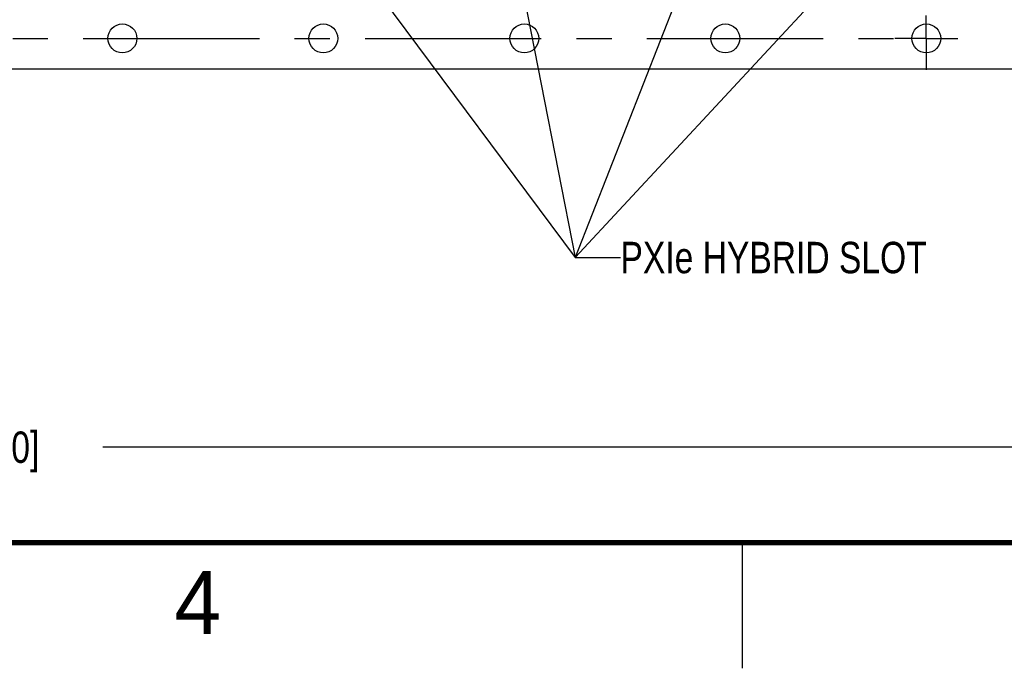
# Model space of a CAD drawing. Header units: inches. Extents: x 0 to 34, y 0 to 22.
# Tile 11 of 39: x 18.4 to 22.3, y 0 to 2.6. Entities that reach past the tile are written whole.
import ezdxf

# ---------------------------------------------------------------- set-up
doc = ezdxf.new("R2010")
doc.units = ezdxf.units.IN
doc.header["$LTSCALE"] = 1.87
doc.header["$MEASUREMENT"] = 0
doc.linetypes.add('CENTER', pattern=[0.6, 0.375, -0.075, 0.075, -0.075])
doc.layers.get('0').update_dxf_attribs({"linetype": 'CONTINUOUS'})
for name, color, linetype in [('02___PRT_ALL_AXES', 7, 'CONTINUOUS'), ('DETAIL', 7, 'CONTINUOUS'), ('DIMENSIONS', 7, 'CONTINUOUS')]:
    doc.layers.add(name, color=color, linetype=linetype)
doc.styles.get("Standard").update_dxf_attribs({"font": 'txt', "width": 0.8})
doc.styles.add('TEXTSTYLE_2', font='txt')
doc.dimstyles.new('DIMSTYLE_1', dxfattribs={"dimtxt": 0.125, "dimasz": 0.18, "dimexe": 0.18, "dimexo": 0.0625, "dimgap": 0.09, "dimtad": 0, "dimtih": 1, "dimtoh": 1, "dimdec": 3, "dimzin": 4, "dimdsep": 46, "dimtxsty": 'STANDARD', "dimblk": '_FILLED', "dimblk1": '_FILLED', "dimblk2": '_FILLED', "dimcen": 0.09, "dimadec": 0, "dimazin": 0, "dimtp": 0.01, "dimtm": 0.01, "dimtfac": 1, "dimtdec": 3, "dimtofl": 0, "dimtmove": 0, "dimatfit": 3, "dimldrblk": '_FILLED', "dimfxl": 1, "dimtolj": 1, "dimtzin": 4, "dimarcsym": 0})
doc.dimstyles.get("Standard").update_dxf_attribs({"dimtxt": 0.125, "dimasz": 0.18, "dimexe": 0.18, "dimexo": 0.0625, "dimgap": 0.09, "dimtad": 0, "dimtih": 1, "dimtoh": 1, "dimdec": 3, "dimzin": 4, "dimdsep": 46, "dimtxsty": 'STANDARD', "dimblk": '_FILLED', "dimblk1": '_FILLED', "dimblk2": '_FILLED', "dimcen": 0.09, "dimadec": 0, "dimazin": 0, "dimtol": 1, "dimtp": 0.01, "dimtm": 0.01, "dimtfac": 1, "dimtdec": 3, "dimtofl": 0, "dimtmove": 0, "dimatfit": 3, "dimldrblk": '_FILLED', "dimfxl": 1, "dimtolj": 1, "dimtzin": 4, "dimarcsym": 0})

# ---------------------------------------------------------------- blocks, each defined once
blk = doc.blocks.new('_FILLED')
at = {"color": 0, "linetype": 'BYBLOCK'}
blk.add_solid([(0, 0), (-1, 0.174), (-1, -0.174)], dxfattribs=at)
blk = doc.blocks.new('*D0')
at = {"layer": 'DIMENSIONS', "color": 2, "linetype": 'CONTINUOUS'}
for p, q in [((15.5813, 2.3193), (15.5813, 1.5098)), ((16.3813, 2.3193), (16.3813, 1.5098)), ((15.5813, 1.6348), (15.2213, 1.6348)), ((16.3813, 1.6348), (16.7423, 1.6348))]:
    blk.add_line(p, q, dxfattribs=at)
at = {"layer": 'DIMENSIONS', "color": 2, "linetype": 'CONTINUOUS', "xscale": 0.18, "yscale": 0.18, "zscale": 0.18}
blk.add_blockref('_FILLED', (15.5813, 1.6348), dxfattribs=at)
at = {"layer": 'DIMENSIONS', "color": 2, "linetype": 'CONTINUOUS', "xscale": 0.18, "yscale": 0.18, "zscale": 0.18, "rotation": 180}
blk.add_blockref('_FILLED', (16.3813, 1.6348), dxfattribs=at)
at = {"layer": 'DIMENSIONS', "color": 2, "linetype": 'CONTINUOUS', "insert": (16.8048, 1.6973), "char_height": 0.125, "width": 1.625, "attachment_point": 1, "line_spacing_factor": 0.9}
blk.add_mtext('10X .800{\\Ftxt.shx;\\W1.000000;\\H0.125000; }[20.32]', dxfattribs=at)
blk = doc.blocks.new('*D2')
at = {"layer": 'DIMENSIONS', "color": 2, "linetype": 'CONTINUOUS'}
for p, q in [((13.1577, 2.4011), (13.1577, 0.755)), ((23.0002, 2.4011), (23.0002, 0.755)), ((13.1577, 0.88), (17.454, 0.88)), ((23.0002, 0.88), (18.704, 0.88))]:
    blk.add_line(p, q, dxfattribs=at)
at = {"layer": 'DIMENSIONS', "color": 2, "linetype": 'CONTINUOUS', "xscale": 0.18, "yscale": 0.18, "zscale": 0.18, "rotation": 180}
blk.add_blockref('_FILLED', (13.1577, 0.88), dxfattribs=at)
at = {"layer": 'DIMENSIONS', "color": 2, "linetype": 'CONTINUOUS', "xscale": 0.18, "yscale": 0.18, "zscale": 0.18}
blk.add_blockref('_FILLED', (23.0002, 0.88), dxfattribs=at)
at = {"layer": 'DIMENSIONS', "color": 2, "linetype": 'CONTINUOUS', "insert": (18.079, 0.9425), "char_height": 0.125, "width": 1.125, "attachment_point": 2, "line_spacing_factor": 0.9}
blk.add_mtext('9.843{\\Ftxt.shx;\\W1.000000;\\H0.125000; }[250]', dxfattribs=at)

msp = doc.modelspace()

# ---------------------------------------------------------------- linework, layer by layer
at = {"color": 7, "linetype": 'CONTINUOUS'}
msp.add_line((22.9215, 2.3848), (13.2364, 2.3848), dxfattribs=at)
at = {"color": 2, "linetype": 'CONTINUOUS'}
msp.add_line((21.25, 0), (21.25, 0.5), dxfattribs=at)
at = {"color": 7, "linetype": 'CONTINUOUS', "const_width": 0.02}
msp.add_lwpolyline([(0.5, 0.5), (33.5, 0.5)], dxfattribs=at)
at = {"color": 7, "linetype": 'CONTINUOUS'}
for centre in [(18.7813, 2.5069), (19.5813, 2.5069), (20.3813, 2.5069), (21.1813, 2.5069), (21.9813, 2.5069)]:
    msp.add_circle(centre, 0.0575, dxfattribs=at)
at = {"layer": '02___PRT_ALL_AXES', "color": 7, "linetype": 'CENTER'}
for p, q in [((21.9813, 2.5069), (21.9813, 2.5984)), ((16.3813, 2.5069), (21.8562, 2.5069)), ((21.9813, 2.5069), (21.8562, 2.5069)), ((21.9813, 2.5069), (22.1064, 2.5069)), ((21.9813, 2.5069), (21.9813, 2.3818))]:
    msp.add_line(p, q, dxfattribs=at)

# ---------------------------------------------------------------- texts
at = {"color": 2, "linetype": 'CONTINUOUS', "insert": (18.9884, 0.3869), "char_height": 0.25, "width": 0.25, "attachment_point": 1, "line_spacing_factor": 0.9, "style": 'TEXTSTYLE_2'}
msp.add_mtext('4', dxfattribs=at)
at = {"layer": 'DETAIL', "color": 2, "linetype": 'CONTINUOUS', "insert": (20.7641, 1.6973), "char_height": 0.125, "width": 1.6, "attachment_point": 1, "line_spacing_factor": 0.9}
msp.add_mtext('PXIe HYBRID SLOT', dxfattribs=at)

# ---------------------------------------------------------------- dimensions: what is measured, and where the dimension line sits
at = {"layer": 'DIMENSIONS', "color": 2, "linetype": 'CONTINUOUS'}
dim = msp.add_linear_dim(base=(23.00021, 0.88001), p1=(13.15769, 2.40106), p2=(23.00021, 2.40106), dimstyle='DIMSTYLE_1', dxfattribs=at)
dim.commit()
dim.dimension.update_dxf_attribs({"geometry": '*D2', "text_midpoint": (17.92895, 0.88001), "dimtype": 160})
dim = msp.add_linear_dim(base=(15.5813, 1.6348), p1=(16.3813, 2.3193), p2=(15.5813, 2.3193), angle=180, text='10X <>', dimstyle='DIMSTYLE_1', dxfattribs=at)
dim.commit()
dim.dimension.update_dxf_attribs({"geometry": '*D0', "text_midpoint": (17.6173, 1.6348), "dimtype": 160})

# ---------------------------------------------------------------- leaders
at = {"layer": 'DETAIL', "color": 2, "linetype": 'CONTINUOUS'}
for points in [[(19.51, 3.0777), (20.5841, 1.6348), (20.7641, 1.6348)], [(20.3002, 3.0777), (20.5841, 1.6348), (20.7641, 1.6348)], [(21.1491, 3.0777), (20.5841, 1.6348), (20.7641, 1.6348)], [(21.9229, 3.0777), (20.5841, 1.6348), (20.7641, 1.6348)]]:
    msp.add_leader(points, dimstyle='STANDARD', override={"dimtad": 0}, dxfattribs=at)

doc.saveas('drawing.dxf')
